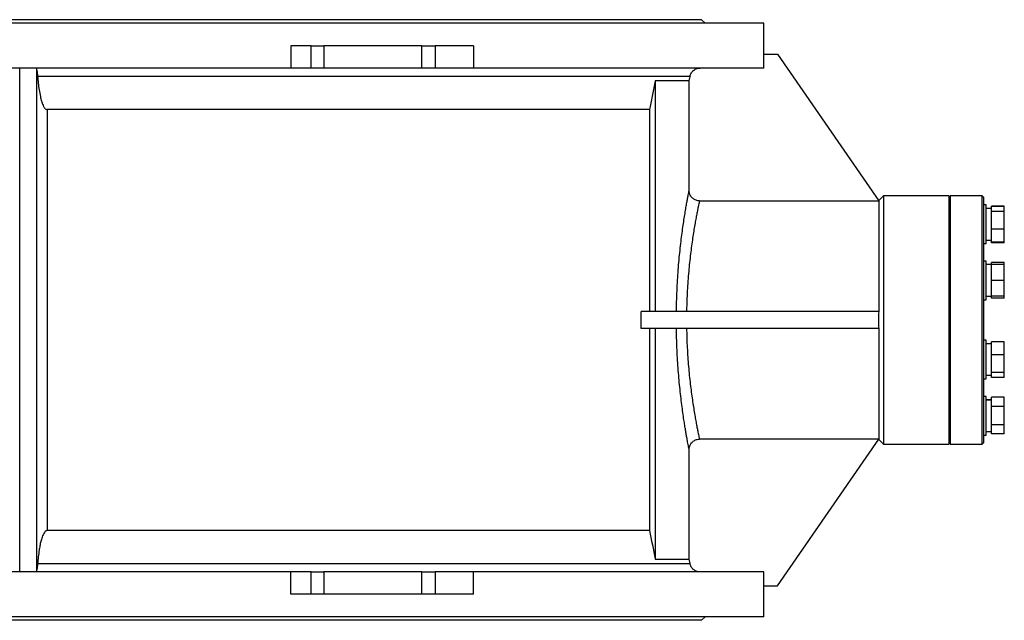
# Model space of a CAD drawing. Extents: x 9157 to 15179, y 9841 to 14571.
# Tile 7 of 13: x 11109 to 12535, y 9891 to 10761. Entities that reach past the tile are written whole.
import ezdxf

# ---------------------------------------------------------------- set-up
doc = ezdxf.new("R2010")
doc.units = 0
doc.header["$LTSCALE"] = 50
doc.layers.get('0').update_dxf_attribs({"linetype": 'CONTINUOUS'})

msp = doc.modelspace()

# ---------------------------------------------------------------- linework, layer by layer
at = {"color": 7, "linetype": 'CONTINUOUS'}
for p, q in [((11121.3, 10755.9), (10056.3, 10755.9)), ((11121.3, 10760.9), (10146.3, 10760.9)), ((12096.3, 10760.9), (11121.3, 10760.9)), ((12186.3, 10755.9), (11121.3, 10755.9)), ((12101.3, 10755.9), (12096.3, 10760.9)), ((12186.3, 10710.9), (12186.3, 10755.9)), ((11501.3, 10722.9), (11501.3, 10690.9)), ((11531, 10722.9), (11501.3, 10722.9)), ((11531, 10690.9), (11531, 10722.9)), ((11531, 10722.9), (11549.1, 10722.9)), ((11549.1, 10722.9), (11549.1, 10690.9)), ((11691, 10722.9), (11549.1, 10722.9)), ((11691, 10690.9), (11691, 10722.9)), ((11691, 10722.9), (11710.3, 10722.9)), ((11710.3, 10722.9), (11710.3, 10690.9)), ((11765.9, 10722.9), (11710.3, 10722.9)), ((11765.9, 10722.9), (11765.9, 10690.9)), ((12186.2, 10690.9), (12186.2, 10710.9)), ((12186.2, 10710.9), (12206.3, 10710.9)), ((12206.3, 10710.9), (12353, 10498.6)), ((11501.3, 10690.9), (10741.4, 10690.9)), ((11108.8, 9960.9), (11108.8, 10690.9)), ((11133.8, 9960.9), (11133.8, 10690.9)), ((12079.5, 10678.8), (11134.8, 10678.8)), ((11531, 10690.9), (11501.3, 10690.9)), ((11549.1, 10690.9), (11531, 10690.9)), ((11691, 10690.9), (11549.1, 10690.9)), ((11710.3, 10690.9), (11691, 10690.9)), ((11765.9, 10690.9), (11710.3, 10690.9)), ((12186.2, 10690.9), (11765.9, 10690.9)), ((12078.2, 10672.1), (12079.5, 10678.8)), ((12078.2, 10672.1), (12029.1, 10672.1)), ((12029.1, 10672.1), (12029.1, 10338.4)), ((12078.2, 10513.5), (12078.2, 10672.1)), ((11148.4, 10630.9), (11148.4, 10020.9)), ((12020.7, 10630.9), (11148.4, 10630.9)), ((12020.7, 10630.9), (12020.7, 10338.4)), ((12093.2, 10498.5), (12352.8, 10498.5)), ((12359.8, 10505.9), (12352.8, 10498.9)), ((12352.8, 10498.5), (12353, 10498.6)), ((12352.8, 10498.5), (12352.8, 10338.4)), ((12454.3, 10505.9), (12359.8, 10505.9)), ((12359.8, 10505.9), (12359.8, 10145.9)), ((12456.3, 10505.9), (12454.3, 10503.9)), ((12454.3, 10505.9), (12454.3, 10145.9)), ((12502.3, 10505.9), (12456.3, 10505.9)), ((12456.3, 10505.9), (12456.3, 10325.9)), ((12504.3, 10503.9), (12502.3, 10505.9)), ((12502.3, 10145.9), (12502.3, 10505.9)), ((12504.3, 10503.9), (12504.3, 10147.9)), ((12508.3, 10492.5), (12504.3, 10492.5)), ((12508.3, 10436.5), (12508.3, 10492.5)), ((12515.8, 10487.2), (12508.3, 10487.2)), ((12534.5, 10491), (12515.8, 10491)), ((12515.8, 10490.1), (12515.8, 10491)), ((12534.5, 10490.1), (12515.8, 10490.1)), ((12515.8, 10483.3), (12515.8, 10490.1)), ((12534.5, 10483.3), (12515.8, 10483.3)), ((12515.8, 10457.6), (12515.8, 10483.3)), ((12534.5, 10490.1), (12534.5, 10491)), ((12534.5, 10483.3), (12534.5, 10490.1)), ((12534.5, 10457.6), (12534.5, 10483.3)), ((12534.5, 10457.6), (12515.8, 10457.6)), ((12515.8, 10438.8), (12515.8, 10457.6)), ((12534.5, 10438.8), (12534.5, 10457.6)), ((12504.3, 10436.5), (12508.3, 10436.5)), ((12508.3, 10441.7), (12515.8, 10441.7)), ((12515.8, 10437.9), (12515.8, 10438.8)), ((12534.5, 10438.8), (12515.8, 10438.8)), ((12534.5, 10437.9), (12515.8, 10437.9)), ((12534.5, 10437.9), (12534.5, 10438.8)), ((12508.3, 10411.3), (12504.3, 10411.3)), ((12508.3, 10355.3), (12508.3, 10411.3)), ((12534.5, 10409), (12515.8, 10409)), ((12515.8, 10406.3), (12515.8, 10409)), ((12534.5, 10406.3), (12534.5, 10409)), ((12515.8, 10406.1), (12508.3, 10406.1)), ((12534.5, 10406.3), (12515.8, 10406.3)), ((12515.8, 10383.3), (12515.8, 10406.3)), ((12534.5, 10383.3), (12534.5, 10406.3)), ((12534.5, 10383.3), (12515.8, 10383.3)), ((12515.8, 10360.3), (12515.8, 10383.3)), ((12534.5, 10360.3), (12534.5, 10383.3)), ((12504.3, 10355.3), (12508.3, 10355.3)), ((12508.3, 10360.6), (12515.8, 10360.6)), ((12515.8, 10357.7), (12515.8, 10360.3)), ((12534.5, 10360.3), (12515.8, 10360.3)), ((12534.5, 10357.7), (12515.8, 10357.7)), ((12534.5, 10357.7), (12534.5, 10360.3)), ((12008.7, 10313.4), (12008.7, 10338.4)), ((12353.1, 10338.4), (12008.7, 10338.4)), ((12456.3, 10325.9), (12456.3, 10145.9)), ((12353.1, 10313.4), (12008.7, 10313.4)), ((12020.7, 10313.4), (12020.7, 10020.9)), ((12029.1, 10313.4), (12029.1, 9979.7)), ((12352.8, 10313.4), (12352.8, 10153.4)), ((12508.3, 10296.5), (12504.3, 10296.5)), ((12508.3, 10288.3), (12508.3, 10296.5)), ((12534.5, 10294.2), (12515.8, 10294.2)), ((12515.8, 10275.4), (12515.8, 10294.2)), ((12534.5, 10275.4), (12534.5, 10294.2)), ((12515.8, 10291.3), (12508.3, 10291.3)), ((12508.3, 10240.5), (12508.3, 10288.3)), ((12534.5, 10275.4), (12515.8, 10275.4)), ((12515.8, 10249.7), (12515.8, 10275.4)), ((12534.5, 10249.7), (12534.5, 10275.4)), ((12504.3, 10240.5), (12508.3, 10240.5)), ((12508.3, 10245.8), (12515.8, 10245.8)), ((12534.5, 10249.7), (12515.8, 10249.7)), ((12515.8, 10242.8), (12515.8, 10249.7)), ((12534.5, 10242.8), (12515.8, 10242.8)), ((12534.5, 10242.8), (12534.5, 10249.7)), ((12508.3, 10215.3), (12504.3, 10215.3)), ((12508.3, 10187.3), (12508.3, 10215.3)), ((12515.8, 10210.1), (12508.3, 10210.1)), ((12534.5, 10213.9), (12515.8, 10213.9)), ((12515.8, 10200.6), (12515.8, 10213.9)), ((12534.5, 10200.6), (12534.5, 10213.9)), ((12534.5, 10200.6), (12515.8, 10200.6)), ((12515.8, 10174), (12515.8, 10200.6)), ((12534.5, 10174), (12534.5, 10200.6)), ((12508.3, 10159.3), (12508.3, 10187.3)), ((12534.5, 10174), (12515.8, 10174)), ((12515.8, 10160.8), (12515.8, 10174)), ((12534.5, 10160.8), (12534.5, 10174)), ((12352.8, 10153.4), (12093.2, 10153.4)), ((12206.3, 9940.9), (12353, 10153.2)), ((12353, 10153.2), (12352.8, 10153.4)), ((12352.8, 10152.9), (12359.8, 10145.9)), ((12504.3, 10159.3), (12508.3, 10159.3)), ((12508.3, 10164.6), (12515.8, 10164.6)), ((12534.5, 10160.8), (12515.8, 10160.8)), ((12078.2, 9979.7), (12078.2, 10138.3)), ((12359.8, 10145.9), (12454.3, 10145.9)), ((12454.3, 10147.9), (12456.3, 10145.9)), ((12456.3, 10145.9), (12502.3, 10145.9)), ((12502.3, 10145.9), (12504.3, 10147.9)), ((12020.7, 10020.9), (11148.4, 10020.9)), ((11134.8, 9973), (12079.5, 9973)), ((12029.1, 9979.7), (12078.2, 9979.7)), ((12079.5, 9973), (12078.2, 9979.7)), ((11501.3, 9960.9), (10741.4, 9960.9)), ((11501.3, 9928.9), (11501.3, 9960.9)), ((11531, 9960.9), (11501.3, 9960.9)), ((11531, 9928.9), (11531, 9960.9)), ((11531, 9960.9), (11549.1, 9960.9)), ((11549.1, 9960.9), (11549.1, 9928.9)), ((11691, 9960.9), (11549.1, 9960.9)), ((11691, 9928.9), (11691, 9960.9)), ((11691, 9960.9), (11710.3, 9960.9)), ((11710.3, 9960.9), (11710.3, 9928.9)), ((11765.9, 9960.9), (11710.3, 9960.9)), ((11765.9, 9928.9), (11765.9, 9960.9)), ((12186.2, 9960.9), (11765.9, 9960.9)), ((12186.2, 9940.9), (12186.2, 9960.9)), ((12186.2, 9940.9), (12206.3, 9940.9)), ((12186.3, 9895.9), (12186.3, 9940.9)), ((11531, 9928.9), (11501.3, 9928.9)), ((11549.1, 9928.9), (11531, 9928.9)), ((11691, 9928.9), (11549.1, 9928.9)), ((11710.3, 9928.9), (11691, 9928.9)), ((11765.9, 9928.9), (11710.3, 9928.9)), ((11121.3, 9895.9), (10056.3, 9895.9)), ((12186.3, 9895.9), (11121.3, 9895.9)), ((12096.3, 9890.9), (12101.3, 9895.9)), ((11121.3, 9890.9), (10146.3, 9890.9)), ((12096.3, 9890.9), (11121.3, 9890.9))]:
    msp.add_line(p, q, dxfattribs=at)
at = {"color": 7, "linetype": 'CONTINUOUS', "flags": 128}
msp.add_lwpolyline([(12029.1, 10672.1), (12022, 10637.5), (12020.7, 10630.9)], dxfattribs=at)
at = {"color": 7, "linetype": 'CONTINUOUS'}
for centre, start_param, end_param in [((12508.3, 10187.3), 1.482977, 1.570796), ((12519.3, 10187.3), 1.626248, 1.747123)]:
    msp.add_ellipse(centre, major_axis=(62.5, 0), ratio=0.36397, start_param=start_param, end_param=end_param, dxfattribs=at)
for points, knots in [([(11133.8, 10687.6), (11133.9, 10687.1), (11133.9, 10686), (11134.2, 10684), (11134.5, 10681.9), (11134.7, 10680.1), (11134.8, 10679), (11134.8, 10678.8)], [0, 0, 0, 0, 0.228735, 0.464773, 0.693277, 0.927915, 1, 1, 1, 1]), ([(11134.8, 10678.8), (11135.1, 10675.5), (11135.6, 10669), (11136.9, 10659.2), (11138.5, 10650.5), (11140.2, 10643.5), (11141.8, 10638.8), (11143.2, 10635.8), (11144.3, 10633.8), (11145.3, 10632.5), (11146.4, 10631.5), (11147.5, 10631), (11148.1, 10630.9), (11148.4, 10630.9)], [0, 0, 0, 0, 0.191572, 0.383179, 0.574595, 0.70829, 0.800629, 0.865084, 0.899741, 0.9343, 0.961868, 0.985227, 1, 1, 1, 1]), ([(12079.5, 10678.8), (12079.6, 10679.3), (12079.9, 10680.6), (12080.8, 10682.6), (12082.1, 10684.8), (12083.7, 10686.7), (12085.9, 10688.5), (12088.3, 10689.8), (12090.9, 10690.6), (12092.9, 10690.9), (12094, 10690.9), (12094.2, 10690.9)], [0, 0, 0, 0, 0.074855, 0.195424, 0.31949, 0.440068, 0.564142, 0.71671, 0.837324, 0.961435, 1, 1, 1, 1]), ([(12059.8, 10338.4), (12059.8, 10341.7), (12060, 10350.3), (12060.4, 10364.1), (12061.2, 10379.7), (12062.1, 10394.8), (12063.3, 10409.4), (12064.6, 10423.3), (12066.1, 10436.6), (12067.6, 10449), (12069.1, 10460.5), (12070.7, 10471), (12072.2, 10480.5), (12073.6, 10488.9), (12074.8, 10496.1), (12076, 10502.1), (12076.9, 10507), (12077.5, 10510.3), (12078, 10512.5), (12078.1, 10513.1), (12078.2, 10513.5)], [0, 0, 0, 0, 0.03692, 0.096495, 0.15618, 0.215756, 0.274899, 0.334252, 0.393606, 0.452749, 0.510744, 0.56894, 0.627132, 0.685121, 0.742223, 0.799529, 0.856829, 0.913924, 0.956962, 1, 1, 1, 1]), ([(12093.2, 10498.5), (12092.4, 10498.5), (12090.7, 10498.6), (12088.2, 10499.2), (12085.9, 10500.3), (12083.8, 10501.7), (12082, 10503.4), (12080.4, 10505.4), (12079.3, 10507.7), (12078.4, 10510.4), (12078.3, 10512.4), (12078.2, 10513.5)], [0, 0, 0, 0, 0.107106, 0.214212, 0.321318, 0.428424, 0.535577, 0.642732, 0.750113, 0.857497, 1, 1, 1, 1]), ([(12093.2, 10498.5), (12093.1, 10498.1), (12093, 10497.5), (12092.5, 10495.6), (12091.9, 10492.6), (12090.9, 10488.1), (12089.8, 10482.5), (12088.5, 10475.9), (12087.1, 10468.2), (12085.6, 10459.4), (12084, 10449.8), (12082.4, 10439.2), (12080.9, 10427.8), (12079.4, 10415.6), (12078.1, 10402.7), (12076.9, 10389.3), (12075.9, 10375.4), (12075.1, 10361.1), (12074.7, 10348.7), (12074.5, 10341.1), (12074.5, 10338.4)], [0, 0, 0, 0, 0.042088, 0.084176, 0.142011, 0.200049, 0.258091, 0.315931, 0.374444, 0.43316, 0.491877, 0.550391, 0.609763, 0.669349, 0.72893, 0.788297, 0.84788, 0.907574, 0.967154, 1, 1, 1, 1]), ([(12353.1, 10313.4), (12353, 10317.6), (12352.7, 10325.9), (12353, 10334.2), (12353.1, 10338.4)], [0, 0, 0, 0, 0.499263, 1, 1, 1, 1]), ([(12078.2, 10138.3), (12078.1, 10138.7), (12077.9, 10139.5), (12077.4, 10141.9), (12076.8, 10145.2), (12076, 10149.3), (12075.1, 10154.2), (12074.1, 10159.9), (12073, 10166.3), (12071.9, 10173.4), (12070.5, 10181.7), (12069.1, 10191.6), (12067.6, 10203.1), (12066, 10215.4), (12064.6, 10228.4), (12063.3, 10242.1), (12062.2, 10256.3), (12061.2, 10271.1), (12060.5, 10285.6), (12060, 10299.7), (12059.8, 10308.8), (12059.8, 10313.4)], [0, 0, 0, 0, 0.049251, 0.098636, 0.148023, 0.197277, 0.244238, 0.291364, 0.338549, 0.385681, 0.432648, 0.490808, 0.549169, 0.607532, 0.665695, 0.723563, 0.781629, 0.839693, 0.897559, 0.94878, 1, 1, 1, 1]), ([(12074.5, 10313.4), (12074.6, 10309.4), (12074.7, 10301.3), (12075.2, 10288.6), (12076, 10275.4), (12076.9, 10261.9), (12078.1, 10248.8), (12079.4, 10236.2), (12080.9, 10224.2), (12082.4, 10212.9), (12084, 10202.3), (12085.5, 10192.6), (12087.1, 10183.8), (12088.5, 10175.9), (12089.8, 10169.1), (12090.9, 10163.7), (12091.8, 10159.7), (12092.4, 10156.7), (12092.9, 10154.5), (12093.1, 10153.7), (12093.2, 10153.4)], [0, 0, 0, 0, 0.049166, 0.098333, 0.156286, 0.214444, 0.272606, 0.330566, 0.389101, 0.447839, 0.506579, 0.565115, 0.624507, 0.684113, 0.743715, 0.803102, 0.852264, 0.901553, 0.95084, 1, 1, 1, 1]), ([(12078.2, 10138.3), (12078.3, 10139.2), (12078.3, 10140.9), (12079, 10143.3), (12080, 10145.7), (12081.5, 10147.8), (12083.2, 10149.6), (12085.2, 10151.2), (12087.5, 10152.3), (12090.2, 10153.2), (12092.1, 10153.3), (12093.2, 10153.4)], [0, 0, 0, 0, 0.107746, 0.21549, 0.323244, 0.430997, 0.538584, 0.646169, 0.753477, 0.860785, 1, 1, 1, 1]), ([(11148.4, 10020.9), (11148.1, 10020.9), (11147.3, 10020.8), (11145.9, 10019.9), (11144.2, 10018), (11142.6, 10014.9), (11140.9, 10010.5), (11139.4, 10005.1), (11138, 9998.8), (11136.8, 9991.4), (11135.7, 9982.8), (11135.1, 9976.3), (11134.8, 9973)], [0, 0, 0, 0, 0.019798, 0.0456, 0.092176, 0.167301, 0.244256, 0.368997, 0.493967, 0.618918, 0.809447, 1, 1, 1, 1]), ([(12020.7, 10020.9), (12023.5, 10007.2), (12026.3, 9993.5), (12029.1, 9979.8), (12029.1, 9979.7)], [0, 0, 0, 0, 0.996689, 1, 1, 1, 1]), ([(11134.8, 9973), (11134.8, 9972.2), (11134.6, 9970.6), (11134.3, 9968.3), (11133.9, 9966), (11133.9, 9964.8), (11133.8, 9964.2)], [0, 0, 0, 0, 0.235047, 0.477083, 0.733744, 1, 1, 1, 1]), ([(12094.2, 9960.9), (12093.3, 9961), (12091.4, 9961.1), (12088.7, 9961.9), (12086.3, 9963.1), (12084.2, 9964.6), (12082.5, 9966.5), (12081.1, 9968.5), (12080.1, 9970.7), (12079.7, 9972.3), (12079.5, 9973)], [0, 0, 0, 0, 0.130471, 0.283149, 0.403756, 0.527863, 0.648471, 0.772577, 0.884886, 1, 1, 1, 1])]:
    msp.add_open_spline(points, degree=3, knots=knots, dxfattribs=at)

doc.saveas('drawing.dxf')
